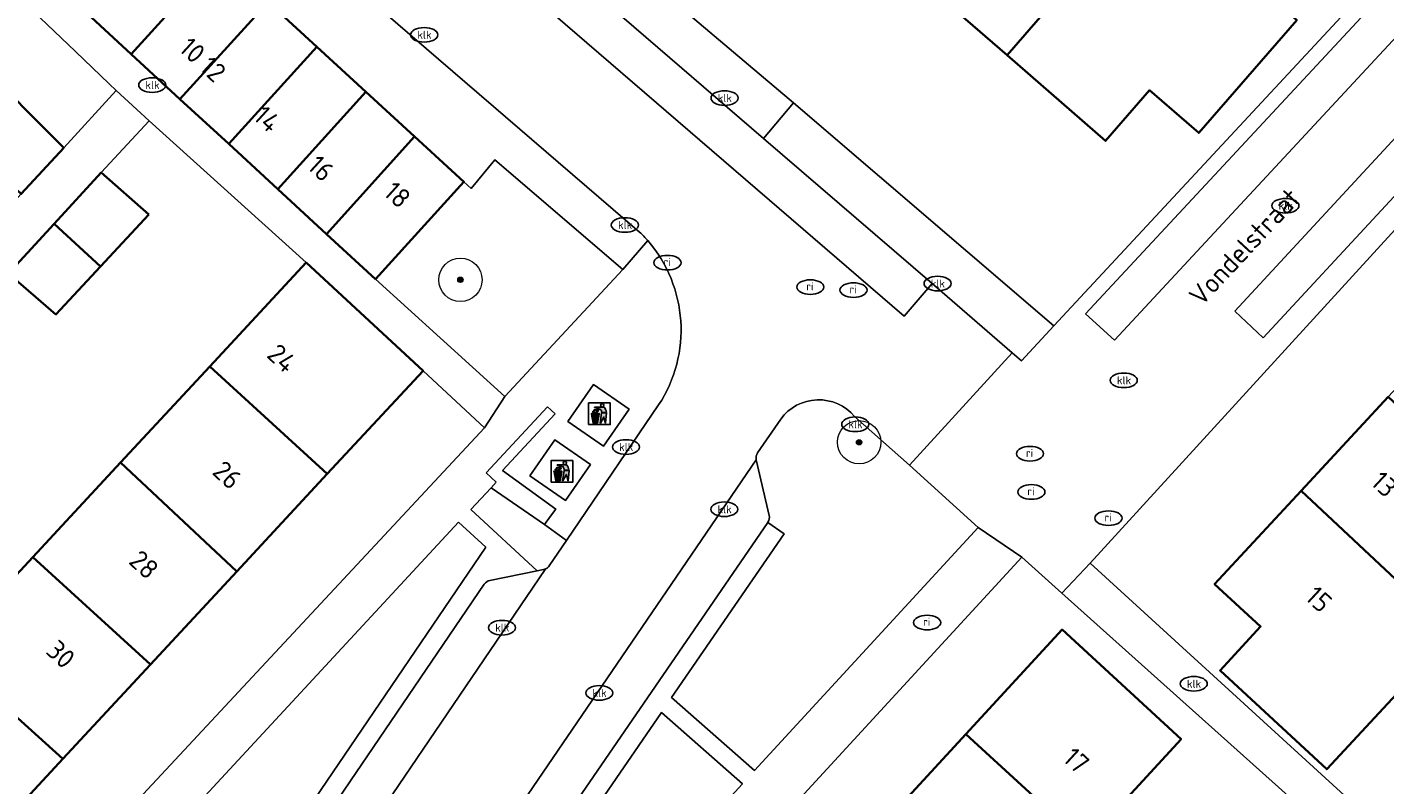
# Model space of a CAD drawing. Header units: metres. Extents: x 103671 to 105190, y 427150 to 429171.
# Tile 253 of 256: x 103717 to 103780, y 428927 to 428962. Entities that reach past the tile are written whole.
import ezdxf
from ezdxf.enums import TextEntityAlignment as Align

# ---------------------------------------------------------------- set-up
doc = ezdxf.new("R2010")
doc.units = ezdxf.units.M
for name, color, linetype, lineweight in [('B-WE-GR-BEPLANTING_CULTUUR_HEESTERS-GV', 253, 'Continuous', 18), ('B-WE-GR-BOOM-S', 253, 'Continuous', 25), ('B-WE-GR-HAAG-GV', 253, 'Continuous', 13), ('B-WE-IE-AFVAL APART PLAATS-S', 253, 'Continuous', 25), ('B-WE-IE-MEUBILAIR-S', 253, 'Continuous', 25), ('B-WE-OG-BEBOUWING-GV', 253, 'Continuous', 35), ('B-WE-OG-BEBOUWING-T18', 7, 'Continuous', 18), ('B-WE-OG-TERREIN_ERF-GV', 253, 'Continuous', 18), ('B-WE-OG-TOPOGRAFIE-T18', 7, 'Continuous', 18), ('B-WE-VH-GESLOTENVERHARDING_BETON-GV', 253, 'Continuous', 18), ('B-WE-VH-ONVERHARD_ZAND-GV', 253, 'Continuous', 18), ('B-WE-VH-OPENVERHARDING-GV', 253, 'Continuous', 18), ('B-WE-VH-OPENVERHARDING_BETONSTRAATSTEEN-GV', 253, 'Continuous', 18), ('B-WE-VH-OPENVERHARDING_TEGEL-GV', 253, 'Continuous', 18)]:
    doc.layers.add(name, color=color, linetype=linetype, lineweight=lineweight)
doc.styles.add('NLCS-ISO', font='NLCS-ISO.ttf')
doc.styles.add('NLCS-ISO-M500-T18', font='NLCS-ISO.ttf', dxfattribs={"height": 0.9})

# ---------------------------------------------------------------- blocks, each defined once
blk = doc.blocks.new('SIE-AFVAL APART PLAATS-SO')
h = blk.add_hatch(color=256)
h.dxf.hatch_style = 1
h.paths.add_polyline_path([(-0.09, 0.07), (-1.76, 0.07, 0.819081), (-1.79, -0.09), (-1.4, -2.19, 0.36153), (-1.37, -2.21), (-0.47, -2.21, 0.36153), (-0.44, -2.19), (-0.05, -0.09, 0.819081)])
h.paths.add_polyline_path([(-0.16, -0.1), (-0.2, -0.33), (-0.49, -0.33), (-0.47, -0.1)], flags=16)
h.paths.add_polyline_path([(-0.55, -0.1), (-0.58, -0.33), (-0.87, -0.33), (-0.87, -0.1)], flags=16)
h.paths.add_polyline_path([(-0.22, -0.42), (-0.27, -0.73), (-0.53, -0.73), (-0.5, -0.42)], flags=16)
h.paths.add_polyline_path([(-0.58, -0.42), (-0.61, -0.73), (-0.87, -0.73), (-0.87, -0.42)], flags=16)
h.paths.add_polyline_path([(-0.95, -0.1), (-0.95, -0.33), (-1.27, -0.33), (-1.29, -0.1)], flags=16)
h.paths.add_polyline_path([(-0.95, -0.42), (-0.95, -0.73), (-1.23, -0.73), (-1.26, -0.42)], flags=16)
h.paths.add_polyline_path([(-0.29, -0.83), (-0.34, -1.09), (-0.56, -1.09), (-0.54, -0.83)], flags=16)
h.paths.add_polyline_path([(-0.62, -0.83), (-0.65, -1.09), (-0.87, -1.09), (-0.87, -0.83)], flags=16)
h.paths.add_polyline_path([(-0.95, -0.83), (-0.95, -1.09), (-1.2, -1.09), (-1.22, -0.83)], flags=16)
h.paths.add_polyline_path([(-1.35, -0.33), (-1.64, -0.33), (-1.69, -0.1), (-1.37, -0.1)], flags=16)
h.paths.add_polyline_path([(-1.34, -0.42), (-1.31, -0.73), (-1.57, -0.73), (-1.63, -0.42)], flags=16)
h.paths.add_polyline_path([(-0.36, -1.18), (-0.41, -1.44), (-0.6, -1.44), (-0.57, -1.18)], flags=16)
h.paths.add_polyline_path([(-0.65, -1.18), (-0.68, -1.44), (-0.87, -1.44), (-0.87, -1.18)], flags=16)
h.paths.add_polyline_path([(-1.3, -0.83), (-1.28, -1.09), (-1.5, -1.09), (-1.55, -0.83)], flags=16)
h.paths.add_polyline_path([(-0.95, -1.18), (-0.95, -1.44), (-1.17, -1.44), (-1.19, -1.18)], flags=16)
h.paths.add_polyline_path([(-0.42, -1.53), (-0.47, -1.79), (-0.63, -1.79), (-0.6, -1.53)], flags=16)
h.paths.add_polyline_path([(-1.27, -1.18), (-1.25, -1.44), (-1.44, -1.44), (-1.49, -1.18)], flags=16)
h.paths.add_polyline_path([(-0.69, -1.53), (-0.71, -1.79), (-0.87, -1.79), (-0.87, -1.53)], flags=16)
h.paths.add_polyline_path([(-0.95, -1.53), (-0.95, -1.79), (-1.13, -1.79), (-1.16, -1.53)], flags=16)
h.paths.add_polyline_path([(-1.24, -1.53), (-1.22, -1.79), (-1.37, -1.79), (-1.42, -1.53)], flags=16)
h.paths.add_polyline_path([(-0.49, -1.89), (-0.53, -2.13), (-0.66, -2.13), (-0.64, -1.89)], flags=16)
h.paths.add_polyline_path([(-0.72, -1.89), (-0.74, -2.13), (-0.87, -2.13), (-0.87, -1.89)], flags=16)
h.paths.add_polyline_path([(-0.95, -1.89), (-0.95, -2.13), (-1.1, -2.13), (-1.12, -1.89)], flags=16)
h.paths.add_polyline_path([(-1.21, -1.89), (-1.18, -2.13), (-1.31, -2.13), (-1.35, -1.89)], flags=16)
h.paths.add_polyline_path([(-0.19, 0.78, -0.01173), (-0.3, 0.78, -0.148797), (-0.42, 1.03, -0.136076), (-0.69, 0.87), (-0.78, 0.85, -0.038293), (-1.14, 0.96), (-1.19, 0.81, -0.243822), (-1.56, 0.45, 0.344326), (-1, 0.22, -0.139345), (-0.6, 0.22, 0.618436), (-0.56, 0.27, -0.441494), (-0.47, 0.44, 0.309048)])
h.paths.add_polyline_path([(-0.49, 0.51, 0.351556), (-0.64, 0.31, 0.121061), (-1.02, 0.29, -0.288745), (-1.45, 0.42, 0.203599), (-1.12, 0.79), (-1.09, 0.87, 0.083075), (-0.28, 0.71, -0.242261)], flags=16)
h.paths.add_polyline_path([(-0.4, 0.79, -0.023345), (-0.63, 0.82, 0.07081), (-0.46, 0.9, 0.059965)], flags=16)
h.paths.add_polyline_path([(1.12, 1.48), (-1.07, 1.48, 0.860559), (-1.08, 1.42), (0.29, 1, -0.146703), (0.53, 0.28, 0.421968), (0.56, 0.25), (1.6, 0.31, 0.450293), (1.63, 0.34, 0.122241)])
h.paths.add_polyline_path([(0.26, 1.93, 1), (1.07, 1.93, 1)])
h.paths.add_polyline_path([(1.65, 0.15, 0.429303), (1.62, 0.18), (0.55, 0.23, 0.38429), (0.51, 0.2), (0.16, -2.16, 0.83726), (0.22, -2.18), (0.99, -0.78, -0.688204), (1.05, -0.78), (1.36, -2.14, 0.84934), (1.42, -2.14)])
for p, q in [((-0.09, 0.07), (-1.76, 0.07)), ((-1.4, -2.19), (-1.79, -0.09)), ((-1.37, -0.1), (-1.69, -0.1)), ((-1.64, -0.33), (-1.69, -0.1)), ((-1.64, -0.33), (-1.35, -0.33)), ((-1.63, -0.42), (-1.34, -0.42)), ((-1.57, -0.73), (-1.63, -0.42)), ((-1.57, -0.73), (-1.31, -0.73)), ((-1.55, -0.83), (-1.3, -0.83)), ((-1.5, -1.09), (-1.55, -0.83)), ((-1.5, -1.09), (-1.28, -1.09)), ((-1.49, -1.18), (-1.27, -1.18)), ((-1.44, -1.44), (-1.49, -1.18)), ((-1.44, -1.44), (-1.25, -1.44)), ((-1.42, -1.53), (-1.24, -1.53)), ((-1.37, -1.79), (-1.42, -1.53)), ((-1.37, -1.79), (-1.22, -1.79)), ((-1.37, -2.21), (-0.47, -2.21)), ((-1.31, -2.13), (-1.35, -1.89)), ((-1.35, -1.89), (-1.21, -1.89)), ((-1.31, -2.13), (-1.18, -2.13)), ((-0.95, -0.1), (-1.29, -0.1)), ((-1.27, -0.33), (-0.95, -0.33)), ((-1.26, -0.42), (-0.95, -0.42)), ((-1.23, -0.73), (-0.95, -0.73)), ((-1.22, -0.83), (-0.95, -0.83)), ((-1.2, -1.09), (-0.95, -1.09)), ((-1.19, -1.18), (-0.95, -1.18)), ((-1.17, -1.44), (-0.95, -1.44)), ((-1.16, -1.53), (-0.95, -1.53)), ((-1.13, -1.79), (-0.95, -1.79)), ((-1.12, -1.89), (-0.95, -1.89)), ((-1.1, -2.13), (-0.95, -2.13)), ((-0.95, -0.1), (-0.95, -0.33)), ((-0.95, -0.42), (-0.95, -0.73)), ((-0.95, -0.83), (-0.95, -1.09)), ((-0.95, -1.18), (-0.95, -1.44)), ((-0.95, -1.53), (-0.95, -1.79)), ((-0.95, -1.89), (-0.95, -2.13)), ((-0.87, -0.1), (-0.87, -0.33)), ((-0.55, -0.1), (-0.87, -0.1)), ((-0.87, -0.33), (-0.58, -0.33)), ((-0.87, -0.42), (-0.87, -0.73)), ((-0.87, -0.42), (-0.58, -0.42)), ((-0.87, -0.73), (-0.61, -0.73)), ((-0.87, -0.83), (-0.62, -0.83)), ((-0.87, -0.83), (-0.87, -1.09)), ((-0.87, -1.09), (-0.65, -1.09)), ((-0.87, -1.18), (-0.65, -1.18)), ((-0.87, -1.18), (-0.87, -1.44)), ((-0.87, -1.44), (-0.68, -1.44)), ((-0.87, -1.53), (-0.69, -1.53)), ((-0.87, -1.53), (-0.87, -1.79)), ((-0.87, -1.79), (-0.71, -1.79)), ((-0.87, -1.89), (-0.87, -2.13)), ((-0.87, -1.89), (-0.72, -1.89)), ((-0.87, -2.13), (-0.74, -2.13)), ((-0.66, -2.13), (-0.53, -2.13)), ((-0.64, -1.89), (-0.49, -1.89)), ((-0.63, -1.79), (-0.47, -1.79)), ((-0.6, -1.44), (-0.41, -1.44)), ((-0.6, -1.53), (-0.42, -1.53)), ((-0.57, -1.18), (-0.36, -1.18)), ((-0.56, -1.09), (-0.34, -1.09)), ((-0.54, -0.83), (-0.29, -0.83)), ((-0.53, -0.73), (-0.27, -0.73)), ((-0.53, -2.13), (-0.49, -1.89)), ((-0.5, -0.42), (-0.22, -0.42)), ((-0.49, -0.33), (-0.2, -0.33)), ((-0.16, -0.1), (-0.47, -0.1)), ((-0.47, -1.79), (-0.42, -1.53)), ((-0.44, -2.19), (-0.05, -0.09)), ((-0.41, -1.44), (-0.36, -1.18)), ((-0.34, -1.09), (-0.29, -0.83)), ((-0.27, -0.73), (-0.22, -0.42)), ((-0.2, -0.33), (-0.16, -0.1))]:
    blk.add_line(p, q)
blk.add_lwpolyline([(-2.5, -2.51), (2.5, -2.51), (2.5, 2.49), (-2.5, 2.49)], close=True)
for points in [[(-0.78, 0.85, -0.038293), (-1.14, 0.96), (-1.19, 0.81, -0.243822), (-1.56, 0.45, 0.344326), (-1, 0.22, -0.139345), (-0.6, 0.22, 0.618436), (-0.56, 0.27, -0.441494), (-0.47, 0.44, 0.309048), (-0.19, 0.78, -0.01173), (-0.3, 0.78, -0.01173)], [(-0.78, 0.85), (-0.69, 0.87, 0.136076), (-0.42, 1.03, 0.156405), (-0.29, 0.77)], [(-0.78, 0.85), (-0.69, 0.87, 0.136076), (-0.42, 1.03, 0.148797), (-0.3, 0.78, 0.148797)], [(-0.63, 0.82, 0.07081), (-0.46, 0.9, 0.059965), (-0.4, 0.79, 0.059965)], [(-0.4, 0.79, -0.023345), (-0.63, 0.82)]]:
    blk.add_lwpolyline(points, format="xyb")
for points in [[(-1.09, 0.87), (-1.12, 0.79, -0.203599), (-1.45, 0.42, 0.288745), (-1.02, 0.29, -0.121061), (-0.64, 0.31, -0.351556), (-0.49, 0.51, 0.242261), (-0.28, 0.71, -0.083075)], [(-1.07, 1.48), (1.12, 1.48, -0.122241), (1.63, 0.34, -0.450293), (1.6, 0.31), (0.56, 0.25, -0.421968), (0.53, 0.28, 0.146703), (0.29, 1), (-1.08, 1.42, -0.860559)], [(0.55, 0.23), (1.62, 0.18, -0.429303), (1.65, 0.15), (1.42, -2.14, -0.84934), (1.36, -2.14), (1.05, -0.78, 0.688204), (0.99, -0.78), (0.22, -2.18, -0.83726), (0.16, -2.16), (0.51, 0.2, -0.38429)]]:
    blk.add_lwpolyline(points, format="xyb", close=True)
for points in [[(-1.35, -0.33), (-1.37, -0.1)], [(-1.31, -0.73), (-1.34, -0.42)], [(-1.28, -1.09), (-1.3, -0.83)], [(-1.27, -0.33), (-1.29, -0.1)], [(-1.25, -1.44), (-1.27, -1.18)], [(-1.23, -0.73), (-1.26, -0.42)], [(-1.22, -1.79), (-1.24, -1.53)], [(-1.2, -1.09), (-1.22, -0.83)], [(-1.18, -2.13), (-1.21, -1.89)], [(-1.17, -1.44), (-1.19, -1.18)], [(-1.18, -2.22), (-1.18, -2.21)], [(-1.13, -1.79), (-1.16, -1.53)], [(-1.1, -2.13), (-1.12, -1.89)], [(-0.74, -2.13), (-0.72, -1.89)], [(-0.71, -1.79), (-0.69, -1.53)], [(-0.68, -1.44), (-0.65, -1.18)], [(-0.66, -2.13), (-0.64, -1.89)], [(-0.65, -1.09), (-0.62, -0.83)], [(-0.63, -1.79), (-0.6, -1.53)], [(-0.61, -0.73), (-0.58, -0.42)], [(-0.6, -1.44), (-0.57, -1.18)], [(-0.58, -0.33), (-0.55, -0.1)], [(-0.56, -1.09), (-0.54, -0.83)], [(-0.53, -0.73), (-0.5, -0.42)], [(-0.49, -0.33), (-0.47, -0.1)]]:
    blk.add_lwpolyline(points)
blk.add_circle((0.66, 1.93), 0.401)
for centre, radius, start, end in [((-1.76, -0.01), 0.0869, 90, 247.281), ((-0.09, -0.01), 0.0869, 292.719, 90), ((-1.37, -2.18), 0.0318, 190.4943, 270), ((-0.47, -2.18), 0.0318, 270, 349.5057)]:
    blk.add_arc(centre, radius, start, end)
blk = doc.blocks.new('SIE-MEUBILAIR_PUT_RIOOLPUT-SO')
blk.add_ellipse((0, 0), major_axis=(1.25, 0), ratio=0.54)
at = {"style": 'NLCS-ISO'}
blk.add_text('ri', height=0.75, dxfattribs=at).set_placement((-0.04, 0.07), align=Align.MIDDLE_CENTER)
blk = doc.blocks.new('SIE-MEUBILAIR_PUT_KOLK-SO')
blk.add_ellipse((0, 0), major_axis=(1.25, 0), ratio=0.54)
at = {"style": 'NLCS-ISO'}
blk.add_text('klk', height=0.75, dxfattribs=at).set_placement((0.03, 0), align=Align.MIDDLE_CENTER)
blk = doc.blocks.new('SGR-BOOM_GBKN-SO')
at = {"linetype": 'ByBlock', "lineweight": 18}
h = blk.add_hatch(color=0, dxfattribs=at)
h.dxf.hatch_style = 1
edge = h.paths.add_edge_path()
edge.add_arc((0, 0), 0.25, 0, 360)
at = {"color": 0, "linetype": 'ByBlock', "lineweight": 18}
for radius in [2, 0.25]:
    blk.add_circle((0, 0), radius, dxfattribs=at)
at = {"color": 0, "linetype": 'ByBlock', "lineweight": 18, "style": 'NLCS-ISO'}
blk.add_attdef('SOORT', (2.5, 0), '', height=1.5, dxfattribs=at)

msp = doc.modelspace()

# ---------------------------------------------------------------- linework, layer by layer
at = {"layer": 'B-WE-GR-BEPLANTING_CULTUUR_HEESTERS-GV', "flags": 128}
for points in [[(103738.952, 428945.408), (103744.392, 428951.276), (103738.489, 428956.338), (103737.404, 428955.011), (103737.062, 428955.325), (103732.984, 428950.833)], [(103738.07, 428938.455), (103736.817, 428939.615), (103723.19, 428924.889), (103726.659, 428921.656)], [(103734.681, 428914.067), (103736.267, 428912.671), (103749.923, 428927.538), (103746.182, 428930.832)]]:
    msp.add_lwpolyline(points, close=True, dxfattribs=at)
at = {"layer": 'B-WE-GR-BEPLANTING_CULTUUR_HEESTERS-GV'}
for points in [[(103755.088, 428944.492, 0.486693), (103751.683, 428944.369)], [(103750.613, 428942.806, 0.210526), (103750.554, 428942.489)], [(103751.152, 428939.926, -0.209603), (103751.092, 428939.608)], [(103740.741, 428937.425, 0.045014), (103740.828, 428937.453)], [(103740.828, 428937.453, 0.13848), (103740.993, 428937.592)]]:
    msp.add_lwpolyline(points, format="xyb", dxfattribs=at)
at = {"layer": 'B-WE-GR-BEPLANTING_CULTUUR_HEESTERS-GV', "flags": 128}
for points in [[(103751.683, 428944.369), (103750.613, 428942.806)], [(103760.791, 428939.37), (103757.623, 428942.248), (103755.088, 428944.492)], [(103750.554, 428942.489), (103751.152, 428939.926)], [(103738.324, 428941.204), (103737.388, 428940.194), (103740.445, 428937.365), (103740.741, 428937.425)], [(103740.993, 428937.592), (103741.796, 428938.773), (103740.786, 428939.507), (103738.324, 428941.204)], [(103751.092, 428939.608), (103751.082, 428939.593), (103751.837, 428939.075), (103746.649, 428931.513), (103750.477, 428928.142), (103760.791, 428939.37)]]:
    msp.add_lwpolyline(points, dxfattribs=at)
at = {"layer": 'B-WE-GR-HAAG-GV', "flags": 128}
msp.add_lwpolyline([(103738.324, 428941.204), (103740.786, 428939.507), (103741.058, 428939.882), (103741.298, 428940.212), (103738.845, 428941.994), (103741.27, 428944.614), (103741.087, 428944.784), (103740.919, 428944.939), (103738.09, 428941.882), (103738.554, 428941.453)], close=True, dxfattribs=at)
at = {"layer": 'B-WE-OG-BEBOUWING-GV', "flags": 128}
for points in [[(103762.281, 428970.509), (103757.608, 428965.098), (103762.125, 428961.168), (103766.813, 428966.565), (103768.695, 428968.706), (103768.593, 428968.795), (103764.029, 428972.535)], [(103768.695, 428968.706), (103766.813, 428966.565), (103762.125, 428961.168), (103766.669, 428957.214), (103768.704, 428959.553), (103770.967, 428957.584), (103775.496, 428962.789)], [(103725.769, 428965.69), (103723.514, 428967.759), (103719.463, 428963.288), (103721.714, 428961.215)], [(103725.769, 428965.69), (103721.714, 428961.215), (103723.958, 428959.147), (103728.023, 428963.621)], [(103723.958, 428959.147), (103726.211, 428957.071), (103730.278, 428961.551), (103728.023, 428963.621)], [(103728.473, 428954.988), (103732.532, 428959.483), (103730.278, 428961.551), (103726.211, 428957.071)], [(103730.723, 428952.915), (103734.787, 428957.413), (103732.532, 428959.483), (103728.473, 428954.988)], [(103718.31, 428957.182), (103716.774, 428958.728), (103716.447, 428959.057), (103714.393, 428956.814), (103716.64, 428954.766), (103718.596, 428956.894)], [(103734.787, 428957.413), (103730.723, 428952.915), (103732.984, 428950.833), (103737.062, 428955.325)], [(103722.518, 428953.814), (103720.329, 428955.747), (103718.155, 428953.382), (103720.297, 428951.421)], [(103720.297, 428951.421), (103718.155, 428953.382), (103716.044, 428951.085), (103718.237, 428949.201)], [(103729.787, 428951.602), (103725.338, 428946.805), (103730.758, 428941.843), (103735.175, 428946.605)], [(103721.22, 428942.365), (103726.582, 428937.34), (103730.758, 428941.843), (103725.338, 428946.805)], [(103784.557, 428940.897), (103779.717, 428945.398), (103775.699, 428941.063), (103782.711, 428934.488), (103786.763, 428938.845)], [(103722.6, 428933.046), (103726.582, 428937.34), (103721.22, 428942.365), (103717.168, 428937.995)], [(103775.699, 428941.063), (103771.703, 428936.753), (103773.822, 428934.788), (103771.952, 428932.771), (103776.88, 428928.202), (103782.711, 428934.488)], [(103713.103, 428933.613), (103718.557, 428928.687), (103722.6, 428933.046), (103717.168, 428937.995)], [(103760.227, 428929.826), (103765.724, 428924.784), (103770.154, 428929.6), (103764.664, 428934.65)], [(103718.557, 428928.687), (103713.103, 428933.613), (103709.056, 428929.249), (103714.438, 428924.246)], [(103756.133, 428925.375), (103761.647, 428920.351), (103765.724, 428924.784), (103760.227, 428929.826)]]:
    msp.add_lwpolyline(points, close=True, dxfattribs=at)
at = {"layer": 'B-WE-OG-TERREIN_ERF-GV', "flags": 128}
for points in [[(103729.901, 428977.889), (103752.266, 428958.974), (103764.288, 428948.675), (103784.486, 428970.42), (103755.708, 428996.688), (103753.826, 428998.359), (103752.024, 429000), (103748.199, 429003.483), (103742.324, 429008.73), (103738.166, 429012.443), (103733.858, 429007.823), (103734.095, 429007.612), (103735.348, 429006.415), (103729.458, 429000), (103722.781, 428992.729), (103721.487, 428993.854), (103721.284, 428994.079)], [(103696.327, 428932.666), (103698.248, 428934.756), (103696.031, 428936.793), (103698.273, 428939.232), (103700.238, 428941.369), (103702.423, 428939.298), (103706.301, 428943.518), (103704.153, 428945.654), (103706.256, 428947.963), (103708.49, 428950.416), (103710.665, 428948.265), (103714.429, 428952.361), (103712.278, 428954.388), (103713.437, 428955.701), (103714.335, 428956.751), (103714.393, 428956.814), (103716.447, 428959.057), (103716.774, 428958.728), (103718.31, 428957.182), (103718.596, 428956.894), (103721.024, 428959.536), (103720.7, 428959.845), (103719.137, 428961.337), (103713.946, 428966.29)], [(103713.103, 428933.613), (103717.168, 428937.995), (103721.22, 428942.365), (103725.338, 428946.805), (103729.787, 428951.602), (103722.535, 428958.147), (103720.329, 428955.747), (103722.518, 428953.814), (103720.297, 428951.421), (103718.237, 428949.201), (103716.044, 428951.085)], [(103756.133, 428925.375), (103760.227, 428929.826), (103764.664, 428934.65), (103770.154, 428929.6), (103765.724, 428924.784)]]:
    msp.add_lwpolyline(points, dxfattribs=at)
for points in [[(103753.077, 428969.04), (103748.542, 428972.986), (103743.743, 428977.162), (103748.436, 428982.556), (103748.597, 428982.416), (103749.082, 428983.054), (103749.466, 428982.708), (103750.289, 428983.777), (103754.592, 428980.01), (103753.236, 428978.379), (103754.363, 428979.656), (103758.842, 428975.699), (103757.757, 428974.446), (103762.281, 428970.509), (103764.029, 428972.535), (103768.593, 428968.795), (103768.695, 428968.706), (103775.496, 428962.789), (103770.967, 428957.584), (103768.704, 428959.553), (103766.669, 428957.214), (103762.125, 428961.168), (103757.608, 428965.098)], [(103738.019, 428943.967), (103735.175, 428946.605), (103730.758, 428941.843), (103726.582, 428937.34), (103722.6, 428933.046), (103718.557, 428928.687), (103714.438, 428924.246), (103710.286, 428919.769), (103706.306, 428915.477), (103702.259, 428911.114), (103705.018, 428908.555)], [(103778.77, 428923.693), (103764.653, 428936.338), (103762.804, 428937.994), (103726.693, 428898.714), (103739.816, 428886.209), (103741.048, 428887.547), (103746.757, 428893.745), (103748.636, 428895.785), (103750.99, 428893.617)]]:
    msp.add_lwpolyline(points, close=True, dxfattribs=at)
at = {"layer": 'B-WE-VH-GESLOTENVERHARDING_BETON-GV', "flags": 128}
for points in [[(103743.51, 428943.125), (103744.683, 428944.829), (103743.035, 428945.962), (103741.863, 428944.259)], [(103741.757, 428940.614), (103742.901, 428942.274), (103741.255, 428943.409), (103740.111, 428941.75)]]:
    msp.add_lwpolyline(points, close=True, dxfattribs=at)
at = {"layer": 'B-WE-VH-ONVERHARD_ZAND-GV', "flags": 128}
msp.add_lwpolyline([(103738.324, 428941.204), (103740.786, 428939.507), (103741.058, 428939.882), (103741.298, 428940.212), (103738.845, 428941.994), (103741.27, 428944.614), (103741.087, 428944.784), (103740.919, 428944.939), (103738.09, 428941.882), (103738.554, 428941.453)], close=True, dxfattribs=at)
at = {"layer": 'B-WE-VH-OPENVERHARDING-GV', "flags": 128}
for points in [[(103737.806, 428968.599), (103728.702, 428976.443), (103727.419, 428974.948), (103719.067, 428982.157), (103720.351, 428983.64), (103718.464, 428985.266), (103718.274, 428985.428), (103718.268, 428985.433), (103713.68, 428980.109), (103745.172, 428953.002)], [(103755.088, 428944.492), (103757.623, 428942.248), (103762.364, 428947.436), (103758.664, 428950.624), (103757.38, 428949.117), (103736.521, 428967.107), (103737.806, 428968.599)], [(103746.048, 428945.026), (103741.796, 428938.773), (103740.993, 428937.592)], [(103750.613, 428942.806), (103751.683, 428944.369)], [(103724.401, 428904.132), (103724.428, 428904.171), (103750.554, 428942.489)], [(103740.828, 428937.453), (103740.806, 428937.42), (103720.254, 428907.124)]]:
    msp.add_lwpolyline(points, dxfattribs=at)
msp.add_lwpolyline([(103752.266, 428958.974), (103750.886, 428957.327), (103758.664, 428950.624), (103762.364, 428947.436), (103762.793, 428947.066), (103764.288, 428948.675)], close=True, dxfattribs=at)
at = {"layer": 'B-WE-VH-OPENVERHARDING-GV'}
for points in [[(103745.172, 428953.002, -0.019629), (103745.544, 428952.609)], [(103745.544, 428952.609, -0.335693), (103746.048, 428945.026)], [(103751.683, 428944.369, -0.486693), (103755.088, 428944.492)], [(103750.554, 428942.489, -0.210526), (103750.613, 428942.806)], [(103740.993, 428937.592, -0.13848), (103740.828, 428937.453)]]:
    msp.add_lwpolyline(points, format="xyb", dxfattribs=at)
at = {"layer": 'B-WE-VH-OPENVERHARDING_BETONSTRAATSTEEN-GV', "flags": 128}
for points in [[(103765.745, 428949.234), (103767.085, 428948.013), (103785.726, 428968.117), (103784.412, 428969.331)], [(103750.886, 428957.327), (103737.806, 428968.599), (103736.521, 428967.107), (103757.38, 428949.117), (103758.664, 428950.624)], [(103783.888, 428961.523), (103772.634, 428949.355), (103773.948, 428948.126), (103785.23, 428960.308)]]:
    msp.add_lwpolyline(points, close=True, dxfattribs=at)
for points in [[(103751.152, 428939.926), (103750.554, 428942.489), (103724.428, 428904.171), (103724.401, 428904.132)], [(103727.206, 428904.79), (103727.321, 428904.957), (103751.082, 428939.593)], [(103751.082, 428939.593), (103751.092, 428939.608)], [(103720.254, 428907.124), (103740.806, 428937.42), (103740.828, 428937.453)], [(103740.741, 428937.425), (103740.445, 428937.365), (103738.257, 428936.924)], [(103738.005, 428936.757), (103720.8, 428911.431), (103719.836, 428910.012)]]:
    msp.add_lwpolyline(points, dxfattribs=at)
at = {"layer": 'B-WE-VH-OPENVERHARDING_BETONSTRAATSTEEN-GV'}
for points in [[(103751.092, 428939.608, 0.209603), (103751.152, 428939.926)], [(103740.828, 428937.453, -0.045014), (103740.741, 428937.425)], [(103738.257, 428936.924, 0.197239), (103738.005, 428936.757)]]:
    msp.add_lwpolyline(points, format="xyb", dxfattribs=at)
at = {"layer": 'B-WE-VH-OPENVERHARDING_TEGEL-GV', "flags": 128}
for points in [[(103718.268, 428985.433), (103718.274, 428985.428), (103718.464, 428985.266), (103720.351, 428983.64), (103728.702, 428976.443), (103737.806, 428968.599), (103750.886, 428957.327), (103752.266, 428958.974), (103729.901, 428977.889)], [(103745.172, 428953.002), (103713.68, 428980.109), (103713.012, 428980.684)], [(103711.745, 428979.42), (103717.027, 428974.9), (103716.453, 428974.24), (103716.751, 428973.966), (103719.006, 428971.897), (103721.26, 428969.828), (103723.514, 428967.759), (103725.769, 428965.69), (103728.023, 428963.621), (103730.278, 428961.551), (103732.532, 428959.483), (103734.787, 428957.413), (103737.062, 428955.325), (103737.404, 428955.011), (103738.489, 428956.338), (103744.392, 428951.276), (103745.544, 428952.609)], [(103696.327, 428929.633), (103699.727, 428933.332), (103702.002, 428935.807), (103704.08, 428938.068), (103707.882, 428942.205), (103710.008, 428944.517), (103712.228, 428946.932), (103716.044, 428951.085), (103718.155, 428953.382), (103720.329, 428955.747), (103722.535, 428958.147), (103721.024, 428959.536), (103718.596, 428956.894), (103716.64, 428954.766), (103714.429, 428952.361), (103710.665, 428948.265), (103708.493, 428945.903), (103706.301, 428943.518), (103702.423, 428939.298), (103700.494, 428937.199), (103698.248, 428934.756), (103696.327, 428932.666)], [(103782.475, 428955.795), (103765.956, 428937.72), (103780.356, 428924.561)], [(103745.544, 428952.609), (103744.392, 428951.276), (103738.952, 428945.408), (103738.019, 428943.967), (103705.018, 428908.555), (103704.432, 428907.927), (103703.494, 428907.025), (103703.691, 428906.843), (103715.984, 428895.519), (103715.411, 428894.902), (103720.523, 428890.155), (103722.495, 428888.323), (103725.108, 428885.921), (103727.141, 428884.042), (103728.065, 428885.043)], [(103738.257, 428936.924), (103740.445, 428937.365), (103737.388, 428940.194), (103738.324, 428941.204), (103738.554, 428941.453), (103738.09, 428941.882), (103740.919, 428944.939), (103741.087, 428944.784), (103741.27, 428944.614), (103738.845, 428941.994), (103741.298, 428940.212), (103741.058, 428939.882), (103740.786, 428939.507), (103741.796, 428938.773), (103746.048, 428945.026)], [(103717.795, 428897.469), (103716.988, 428896.6), (103706.244, 428906.578), (103722.646, 428924.302), (103723.19, 428924.889), (103736.817, 428939.615), (103738.07, 428938.455), (103726.659, 428921.656), (103726.204, 428920.987), (103720.056, 428911.937), (103720.8, 428911.431), (103738.005, 428936.757)]]:
    msp.add_lwpolyline(points, dxfattribs=at)
for points in [[(103704.318, 428975.478), (103713.946, 428966.29), (103719.137, 428961.337), (103720.7, 428959.845), (103721.024, 428959.536), (103722.535, 428958.147), (103729.787, 428951.602), (103735.175, 428946.605), (103738.019, 428943.967), (103738.952, 428945.408), (103732.984, 428950.833), (103730.723, 428952.915), (103728.473, 428954.988), (103726.211, 428957.071), (103723.958, 428959.147), (103721.714, 428961.215), (103719.463, 428963.288), (103717.213, 428965.361), (103714.963, 428967.434), (103712.725, 428969.512), (103705.015, 428976.755)], [(103782.475, 428955.795), (103790.463, 428964.566), (103784.486, 428970.42), (103764.288, 428948.675), (103762.793, 428947.066), (103762.364, 428947.436), (103757.623, 428942.248), (103760.791, 428939.37), (103762.804, 428937.994), (103764.653, 428936.338), (103765.956, 428937.72)], [(103765.745, 428949.234), (103784.412, 428969.331), (103785.726, 428968.117), (103767.085, 428948.013)], [(103783.888, 428961.523), (103785.23, 428960.308), (103773.948, 428948.126), (103772.634, 428949.355)], [(103782.711, 428934.488), (103776.88, 428928.202), (103771.952, 428932.771), (103773.822, 428934.788), (103771.703, 428936.753), (103775.699, 428941.063), (103779.717, 428945.398), (103783.742, 428949.74), (103787.771, 428954.085), (103792.162, 428958.822), (103797.026, 428954.313), (103798.925, 428952.627), (103794.538, 428947.963), (103790.444, 428943.558), (103788.612, 428945.26), (103784.557, 428940.897), (103786.763, 428938.845)], [(103743.51, 428943.125), (103741.863, 428944.259), (103743.035, 428945.962), (103744.683, 428944.829)], [(103741.757, 428940.614), (103740.111, 428941.75), (103741.255, 428943.409), (103742.901, 428942.274)], [(103762.804, 428937.994), (103760.791, 428939.37), (103750.477, 428928.142), (103746.649, 428931.513), (103751.837, 428939.075), (103751.082, 428939.593), (103727.321, 428904.957), (103728.077, 428904.439), (103734.211, 428913.381), (103735.708, 428912.062), (103724.814, 428900.203), (103726.693, 428898.714)], [(103764.653, 428936.338), (103778.77, 428923.693), (103750.99, 428893.617), (103749.111, 428891.578), (103743.402, 428885.379), (103741.048, 428887.547), (103739.816, 428886.209), (103745.828, 428880.599), (103747.117, 428882.014), (103744.731, 428884.187), (103750.39, 428890.401), (103752.272, 428892.468), (103779.845, 428922.635), (103798.218, 428905.442), (103800.018, 428903.758), (103801.356, 428905.169), (103799.54, 428906.86), (103783.732, 428921.577), (103782.822, 428922.308), (103780.356, 428924.561), (103765.956, 428937.72)], [(103734.681, 428914.067), (103746.182, 428930.832), (103749.923, 428927.538), (103736.267, 428912.671)]]:
    msp.add_lwpolyline(points, close=True, dxfattribs=at)
at = {"layer": 'B-WE-VH-OPENVERHARDING_TEGEL-GV'}
for points in [[(103745.544, 428952.609, 0.019629), (103745.172, 428953.002)], [(103746.048, 428945.026, 0.335693), (103745.544, 428952.609)], [(103738.005, 428936.757, -0.197239), (103738.257, 428936.924)]]:
    msp.add_lwpolyline(points, format="xyb", dxfattribs=at)

# ---------------------------------------------------------------- block references
at = {"layer": 'B-WE-GR-BOOM-S', "xscale": 0.5, "yscale": 0.5, "zscale": 0.5}
for p in [(103736.9, 428950.8), (103755.3, 428943.3)]:
    msp.add_blockref('SGR-BOOM_GBKN-SO', p, dxfattribs=at)
at = {"layer": 'B-WE-IE-AFVAL APART PLAATS-S', "xscale": 0.2, "yscale": 0.2, "zscale": 0.2}
for p in [(103743.314, 428944.621), (103741.585, 428941.959)]:
    msp.add_blockref('SIE-AFVAL APART PLAATS-SO', p, dxfattribs=at)
at = {"layer": 'B-WE-IE-MEUBILAIR-S', "xscale": 0.5, "yscale": 0.5, "zscale": 0.5}
for name, p in [('SIE-MEUBILAIR_PUT_KOLK-SO', (103735.23, 428962.11)), ('SIE-MEUBILAIR_PUT_KOLK-SO', (103722.68, 428959.79)), ('SIE-MEUBILAIR_PUT_KOLK-SO', (103749.09, 428959.19)), ('SIE-MEUBILAIR_PUT_KOLK-SO', (103774.97, 428954.22)), ('SIE-MEUBILAIR_PUT_KOLK-SO', (103744.49, 428953.33)), ('SIE-MEUBILAIR_PUT_RIOOLPUT-SO', (103746.456, 428951.592)), ('SIE-MEUBILAIR_PUT_KOLK-SO', (103758.92, 428950.63)), ('SIE-MEUBILAIR_PUT_RIOOLPUT-SO', (103753.049, 428950.465)), ('SIE-MEUBILAIR_PUT_RIOOLPUT-SO', (103755.039, 428950.325)), ('SIE-MEUBILAIR_PUT_KOLK-SO', (103767.51, 428946.16)), ('SIE-MEUBILAIR_PUT_KOLK-SO', (103755.12, 428944.13)), ('SIE-MEUBILAIR_PUT_KOLK-SO', (103744.54, 428943.08)), ('SIE-MEUBILAIR_PUT_RIOOLPUT-SO', (103763.182, 428942.772)), ('SIE-MEUBILAIR_PUT_RIOOLPUT-SO', (103763.249, 428941.006)), ('SIE-MEUBILAIR_PUT_KOLK-SO', (103749.08, 428940.21)), ('SIE-MEUBILAIR_PUT_RIOOLPUT-SO', (103766.804, 428939.797)), ('SIE-MEUBILAIR_PUT_RIOOLPUT-SO', (103758.437, 428934.979)), ('SIE-MEUBILAIR_PUT_KOLK-SO', (103738.82, 428934.74)), ('SIE-MEUBILAIR_PUT_KOLK-SO', (103770.74, 428932.15)), ('SIE-MEUBILAIR_PUT_KOLK-SO', (103743.31, 428931.73))]:
    msp.add_blockref(name, p, dxfattribs=at)

# ---------------------------------------------------------------- texts
at = {"layer": 'B-WE-OG-BEBOUWING-T18', "style": 'NLCS-ISO-M500-T18'}
for s, rotation, p in [('10', 317.5, (103724.53, 428961.398)), ('12', 317.4, (103725.485, 428960.521)), ('14', 317.5, (103727.987, 428958.224)), ('16', 317.4, (103730.47, 428955.946)), ('18', 317.8, (103733.996, 428954.727)), ('24', 317.2, (103728.672, 428947.181)), ('26', 317.2, (103726.144, 428941.792)), ('13', 317.1, (103779.531, 428941.365)), ('28', 317.2, (103722.305, 428937.652)), ('15', 317.2, (103776.512, 428936.056)), ('30', 317.1, (103718.466, 428933.513)), ('17', 317.4, (103765.321, 428928.61))]:
    msp.add_text(s, height=0.9, rotation=rotation, dxfattribs=at).set_placement(p, align=Align.MIDDLE)
at = {"layer": 'B-WE-OG-TOPOGRAFIE-T18', "style": 'NLCS-ISO-M500-T18'}
msp.add_text('Vondelstraat', height=0.9, rotation=47.1, dxfattribs=at).set_placement((103773.076, 428952.322), align=Align.MIDDLE)

doc.saveas('drawing.dxf')
